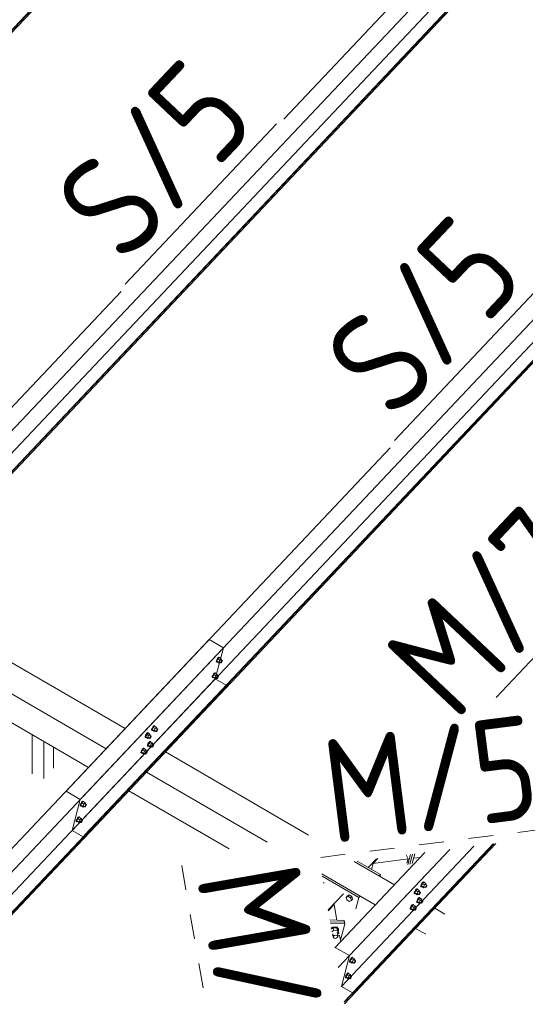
# Model space of a CAD drawing. Header units: millimetres. Extents: x -681 to 506, y -45 to 794.
# Tile 221 of 256: x -41 to -17, y 586 to 634. Entities that reach past the tile are written whole.
import ezdxf

# ---------------------------------------------------------------- set-up
doc = ezdxf.new("R2010")
doc.units = ezdxf.units.MM
doc.header["$LTSCALE"] = 0.6
doc.linetypes.add('XKITLINE00', pattern=[0])
doc.linetypes.add('XKITLINE02', pattern=[4, 2, -2])
for name, color, linetype, lineweight in [('Bolt', 7, 'Continuous', 0), ('Part', 2, 'Continuous', 0), ('PartMark', 3, 'Continuous', 0)]:
    doc.layers.add(name, color=color, linetype=linetype, lineweight=lineweight)
doc.styles.add('ISOCPEUR', font='ISOCPEUR.TTF')

msp = doc.modelspace()

# ---------------------------------------------------------------- linework, layer by layer
at = {"layer": 'Bolt', "color": 3, "linetype": 'XKITLINE00', "lineweight": 0}
for p, q in [((-31.738, 602.657), (-31.735, 602.692)), ((-31.738, 602.657), (-31.715, 602.643)), ((-31.714, 602.747), (-31.735, 602.692)), ((-31.715, 602.643), (-31.712, 602.679)), ((-31.698, 602.637), (-31.715, 602.643)), ((-31.68, 602.807), (-31.714, 602.747)), ((-31.712, 602.679), (-31.691, 602.734)), ((-31.656, 602.79), (-31.706, 602.685)), ((-31.613, 602.631), (-31.706, 602.685)), ((-31.706, 602.685), (-31.693, 602.647)), ((-31.689, 602.644), (-31.698, 602.637)), ((-31.693, 602.647), (-31.6, 602.593)), ((-31.691, 602.734), (-31.657, 602.794)), ((-31.643, 602.856), (-31.68, 602.807)), ((-31.657, 602.794), (-31.619, 602.843)), ((-31.593, 602.857), (-31.656, 602.79)), ((-31.563, 602.736), (-31.656, 602.79)), ((-31.611, 602.881), (-31.643, 602.856)), ((-31.619, 602.843), (-31.588, 602.867)), ((-31.613, 602.631), (-31.563, 602.736)), ((-31.613, 602.631), (-31.6, 602.593)), ((-31.594, 602.874), (-31.611, 602.881)), ((-31.6, 602.593), (-31.564, 602.631)), ((-31.594, 602.874), (-31.571, 602.861)), ((-31.593, 602.857), (-31.5, 602.803)), ((-31.588, 602.867), (-31.571, 602.861)), ((-31.586, 602.644), (-31.512, 602.6)), ((-31.571, 602.861), (-31.572, 602.845)), ((-31.5, 602.803), (-31.563, 602.736)), ((-31.514, 602.752), (-31.44, 602.709)), ((-31.512, 602.6), (-31.51, 602.618)), ((-31.503, 602.597), (-31.512, 602.6)), ((-31.51, 602.618), (-31.5, 602.646)), ((-31.488, 602.609), (-31.503, 602.597)), ((-31.487, 602.765), (-31.5, 602.803)), ((-31.5, 602.646), (-31.483, 602.676)), ((-31.498, 602.743), (-31.487, 602.765)), ((-31.469, 602.634), (-31.488, 602.609)), ((-31.483, 602.676), (-31.464, 602.7)), ((-31.452, 602.664), (-31.469, 602.634)), ((-31.464, 602.7), (-31.448, 602.712)), ((-31.441, 602.691), (-31.452, 602.664)), ((-31.448, 602.712), (-31.44, 602.709)), ((-31.44, 602.709), (-31.441, 602.691)), ((-31.84, 602.101), (-31.878, 602.052)), ((-31.855, 602.038), (-31.817, 602.087)), ((-31.79, 602.102), (-31.853, 602.035)), ((-31.809, 602.125), (-31.84, 602.101)), ((-31.817, 602.087), (-31.785, 602.112)), ((-31.792, 602.119), (-31.809, 602.125)), ((-31.792, 602.119), (-31.769, 602.105)), ((-31.79, 602.102), (-31.697, 602.048)), ((-31.785, 602.112), (-31.769, 602.105)), ((-31.769, 602.105), (-31.77, 602.09)), ((-31.935, 601.901), (-31.933, 601.937)), ((-31.935, 601.901), (-31.912, 601.888)), ((-31.912, 601.992), (-31.933, 601.937)), ((-31.878, 602.052), (-31.912, 601.992)), ((-31.912, 601.888), (-31.91, 601.923)), ((-31.896, 601.881), (-31.912, 601.888)), ((-31.91, 601.923), (-31.889, 601.978)), ((-31.853, 602.035), (-31.904, 601.929)), ((-31.811, 601.875), (-31.904, 601.929)), ((-31.904, 601.929), (-31.891, 601.891)), ((-31.886, 601.888), (-31.896, 601.881)), ((-31.891, 601.891), (-31.798, 601.837)), ((-31.889, 601.978), (-31.855, 602.038)), ((-31.76, 601.981), (-31.853, 602.035)), ((-31.811, 601.875), (-31.76, 601.981)), ((-31.811, 601.875), (-31.798, 601.837)), ((-31.798, 601.837), (-31.762, 601.875)), ((-31.783, 601.888), (-31.709, 601.845)), ((-31.697, 602.048), (-31.76, 601.981)), ((-31.712, 601.997), (-31.637, 601.954)), ((-31.709, 601.845), (-31.708, 601.863)), ((-31.701, 601.842), (-31.709, 601.845)), ((-31.708, 601.863), (-31.697, 601.89)), ((-31.685, 601.854), (-31.701, 601.842)), ((-31.684, 602.009), (-31.697, 602.048)), ((-31.697, 601.89), (-31.68, 601.92)), ((-31.695, 601.987), (-31.684, 602.009)), ((-31.666, 601.878), (-31.685, 601.854)), ((-31.68, 601.92), (-31.661, 601.945)), ((-31.649, 601.908), (-31.666, 601.878)), ((-31.661, 601.945), (-31.646, 601.957)), ((-31.639, 601.936), (-31.649, 601.908)), ((-31.646, 601.957), (-31.637, 601.954)), ((-31.637, 601.954), (-31.639, 601.936)), ((-35.055, 599.232), (-35.087, 599.208)), ((-35.063, 599.194), (-35.032, 599.219)), ((-35.039, 599.226), (-35.055, 599.232)), ((-35.039, 599.226), (-35.015, 599.212)), ((-35.032, 599.219), (-35.015, 599.212)), ((-35.015, 599.212), (-35.016, 599.197)), ((-34.865, 599.344), (-34.862, 599.38)), ((-34.865, 599.344), (-34.842, 599.331)), ((-34.841, 599.435), (-34.862, 599.38)), ((-34.842, 599.331), (-34.839, 599.366)), ((-34.825, 599.324), (-34.842, 599.331)), ((-34.807, 599.495), (-34.841, 599.435)), ((-34.839, 599.366), (-34.818, 599.421)), ((-34.783, 599.478), (-34.833, 599.372)), ((-34.74, 599.319), (-34.833, 599.372)), ((-34.833, 599.372), (-34.82, 599.334)), ((-34.816, 599.332), (-34.825, 599.324)), ((-34.82, 599.334), (-34.728, 599.28)), ((-34.818, 599.421), (-34.784, 599.481)), ((-34.77, 599.544), (-34.807, 599.495)), ((-34.784, 599.481), (-34.746, 599.53)), ((-34.72, 599.545), (-34.783, 599.478)), ((-34.69, 599.424), (-34.783, 599.478)), ((-34.738, 599.568), (-34.77, 599.544)), ((-34.746, 599.53), (-34.715, 599.555)), ((-34.74, 599.319), (-34.69, 599.424)), ((-34.74, 599.319), (-34.728, 599.28)), ((-34.722, 599.562), (-34.738, 599.568)), ((-34.728, 599.28), (-34.691, 599.319)), ((-34.722, 599.562), (-34.698, 599.548)), ((-34.72, 599.545), (-34.627, 599.491)), ((-34.715, 599.555), (-34.698, 599.548)), ((-34.713, 599.331), (-34.639, 599.288)), ((-34.698, 599.548), (-34.699, 599.533)), ((-34.627, 599.491), (-34.69, 599.424)), ((-34.641, 599.44), (-34.567, 599.397)), ((-34.639, 599.288), (-34.637, 599.306)), ((-34.63, 599.285), (-34.639, 599.288)), ((-34.637, 599.306), (-34.627, 599.333)), ((-34.615, 599.297), (-34.63, 599.285)), ((-34.614, 599.453), (-34.627, 599.491)), ((-34.627, 599.333), (-34.61, 599.363)), ((-34.625, 599.43), (-34.614, 599.453)), ((-34.596, 599.321), (-34.615, 599.297)), ((-34.61, 599.363), (-34.591, 599.388)), ((-34.579, 599.351), (-34.596, 599.321)), ((-34.591, 599.388), (-34.575, 599.4)), ((-34.568, 599.379), (-34.579, 599.351)), ((-34.575, 599.4), (-34.567, 599.397)), ((-34.567, 599.397), (-34.568, 599.379)), ((-35.182, 599.008), (-35.179, 599.044)), ((-35.182, 599.008), (-35.159, 598.995)), ((-35.158, 599.099), (-35.179, 599.044)), ((-35.159, 598.995), (-35.156, 599.03)), ((-35.142, 598.988), (-35.159, 598.995)), ((-35.124, 599.159), (-35.158, 599.099)), ((-35.156, 599.03), (-35.135, 599.086)), ((-35.1, 599.142), (-35.15, 599.037)), ((-35.057, 598.983), (-35.15, 599.037)), ((-35.15, 599.037), (-35.137, 598.998)), ((-35.133, 598.996), (-35.142, 598.988)), ((-35.137, 598.998), (-35.045, 598.944)), ((-35.135, 599.086), (-35.101, 599.146)), ((-35.087, 599.208), (-35.124, 599.159)), ((-35.101, 599.146), (-35.063, 599.194)), ((-35.037, 599.209), (-35.1, 599.142)), ((-35.007, 599.088), (-35.1, 599.142)), ((-35.057, 598.983), (-35.007, 599.088)), ((-35.057, 598.983), (-35.045, 598.944)), ((-35.045, 598.944), (-35.008, 598.983)), ((-35.005, 598.739), (-35.039, 598.679)), ((-35.037, 599.209), (-34.944, 599.155)), ((-35.03, 598.995), (-34.956, 598.952)), ((-34.944, 599.155), (-35.007, 599.088)), ((-34.967, 598.788), (-35.005, 598.739)), ((-34.982, 598.726), (-34.944, 598.775)), ((-34.917, 598.789), (-34.98, 598.722)), ((-34.936, 598.813), (-34.967, 598.788)), ((-34.958, 599.104), (-34.884, 599.061)), ((-34.956, 598.952), (-34.954, 598.97)), ((-34.947, 598.949), (-34.956, 598.952)), ((-34.954, 598.97), (-34.944, 598.998)), ((-34.932, 598.961), (-34.947, 598.949)), ((-34.931, 599.117), (-34.944, 599.155)), ((-34.944, 598.998), (-34.927, 599.028)), ((-34.944, 598.775), (-34.912, 598.799)), ((-34.942, 599.094), (-34.931, 599.117)), ((-34.919, 598.806), (-34.936, 598.813)), ((-34.913, 598.986), (-34.932, 598.961)), ((-34.927, 599.028), (-34.908, 599.052)), ((-34.919, 598.806), (-34.896, 598.793)), ((-34.917, 598.789), (-34.824, 598.735)), ((-34.896, 599.016), (-34.913, 598.986)), ((-34.912, 598.799), (-34.896, 598.793)), ((-34.908, 599.052), (-34.892, 599.064)), ((-34.896, 598.793), (-34.897, 598.777)), ((-34.885, 599.043), (-34.896, 599.016)), ((-34.892, 599.064), (-34.884, 599.061)), ((-34.824, 598.735), (-34.887, 598.668)), ((-34.884, 599.061), (-34.885, 599.043)), ((-34.811, 598.697), (-34.824, 598.735)), ((-35.38, 598.253), (-35.377, 598.288)), ((-35.356, 598.343), (-35.377, 598.288)), ((-35.322, 598.403), (-35.356, 598.343)), ((-35.356, 598.239), (-35.354, 598.275)), ((-35.354, 598.275), (-35.333, 598.33)), ((-35.297, 598.386), (-35.348, 598.281)), ((-35.255, 598.227), (-35.348, 598.281)), ((-35.348, 598.281), (-35.335, 598.243)), ((-35.333, 598.33), (-35.299, 598.39)), ((-35.284, 598.452), (-35.322, 598.403)), ((-35.299, 598.39), (-35.261, 598.439)), ((-35.234, 598.453), (-35.297, 598.386)), ((-35.205, 598.332), (-35.297, 598.386)), ((-35.253, 598.477), (-35.284, 598.452)), ((-35.261, 598.439), (-35.229, 598.463)), ((-35.255, 598.227), (-35.205, 598.332)), ((-35.236, 598.47), (-35.253, 598.477)), ((-35.236, 598.47), (-35.213, 598.457)), ((-35.234, 598.453), (-35.141, 598.399)), ((-35.229, 598.463), (-35.213, 598.457)), ((-35.213, 598.457), (-35.214, 598.442)), ((-35.141, 598.399), (-35.205, 598.332)), ((-35.156, 598.349), (-35.081, 598.305)), ((-35.128, 598.361), (-35.141, 598.399)), ((-35.141, 598.242), (-35.124, 598.272)), ((-35.139, 598.339), (-35.128, 598.361)), ((-35.124, 598.272), (-35.105, 598.296)), ((-35.093, 598.26), (-35.11, 598.23)), ((-35.105, 598.296), (-35.09, 598.309)), ((-35.083, 598.288), (-35.093, 598.26)), ((-35.09, 598.309), (-35.081, 598.305)), ((-35.081, 598.305), (-35.083, 598.288)), ((-35.063, 598.589), (-35.06, 598.624)), ((-35.063, 598.589), (-35.039, 598.575)), ((-35.039, 598.679), (-35.06, 598.624)), ((-35.039, 598.575), (-35.037, 598.611)), ((-35.023, 598.569), (-35.039, 598.575)), ((-35.037, 598.611), (-35.016, 598.666)), ((-34.98, 598.722), (-35.031, 598.617)), ((-34.938, 598.563), (-35.031, 598.617)), ((-35.031, 598.617), (-35.018, 598.579)), ((-35.013, 598.576), (-35.023, 598.569)), ((-35.018, 598.579), (-34.925, 598.525)), ((-35.016, 598.666), (-34.982, 598.726)), ((-34.887, 598.668), (-34.98, 598.722)), ((-34.938, 598.563), (-34.887, 598.668)), ((-34.938, 598.563), (-34.925, 598.525)), ((-34.925, 598.525), (-34.889, 598.563)), ((-34.911, 598.576), (-34.836, 598.532)), ((-34.839, 598.684), (-34.764, 598.641)), ((-34.836, 598.532), (-34.835, 598.55)), ((-34.828, 598.529), (-34.836, 598.532)), ((-34.835, 598.55), (-34.824, 598.578)), ((-34.812, 598.542), (-34.828, 598.529)), ((-34.824, 598.578), (-34.807, 598.608)), ((-34.822, 598.675), (-34.811, 598.697)), ((-34.793, 598.566), (-34.812, 598.542)), ((-34.807, 598.608), (-34.788, 598.632)), ((-34.776, 598.596), (-34.793, 598.566)), ((-34.788, 598.632), (-34.773, 598.644)), ((-34.766, 598.623), (-34.776, 598.596)), ((-34.773, 598.644), (-34.764, 598.641)), ((-34.764, 598.641), (-34.766, 598.623)), ((-35.38, 598.253), (-35.356, 598.239)), ((-35.34, 598.233), (-35.356, 598.239)), ((-35.33, 598.24), (-35.34, 598.233)), ((-35.335, 598.243), (-35.242, 598.189)), ((-35.255, 598.227), (-35.242, 598.189)), ((-35.242, 598.189), (-35.206, 598.227)), ((-35.228, 598.24), (-35.153, 598.197)), ((-35.153, 598.197), (-35.152, 598.214)), ((-35.145, 598.193), (-35.153, 598.197)), ((-35.152, 598.214), (-35.141, 598.242)), ((-35.129, 598.206), (-35.145, 598.193)), ((-35.11, 598.23), (-35.129, 598.206)), ((-38.214, 595.895), (-38.251, 595.847)), ((-38.228, 595.833), (-38.19, 595.882)), ((-38.164, 595.896), (-38.227, 595.83)), ((-38.182, 595.92), (-38.214, 595.895)), ((-38.19, 595.882), (-38.159, 595.906)), ((-38.166, 595.913), (-38.182, 595.92)), ((-38.166, 595.913), (-38.142, 595.9)), ((-38.164, 595.896), (-38.071, 595.843)), ((-38.159, 595.906), (-38.142, 595.9)), ((-38.142, 595.9), (-38.143, 595.885)), ((-38.309, 595.696), (-38.307, 595.731)), ((-38.309, 595.696), (-38.286, 595.682)), ((-38.285, 595.787), (-38.307, 595.731)), ((-38.286, 595.682), (-38.283, 595.718)), ((-38.269, 595.676), (-38.286, 595.682)), ((-38.251, 595.847), (-38.285, 595.787)), ((-38.283, 595.718), (-38.262, 595.773)), ((-38.227, 595.83), (-38.277, 595.724)), ((-38.184, 595.67), (-38.277, 595.724)), ((-38.277, 595.724), (-38.265, 595.686)), ((-38.26, 595.683), (-38.269, 595.676)), ((-38.265, 595.686), (-38.172, 595.632)), ((-38.262, 595.773), (-38.228, 595.833)), ((-38.134, 595.776), (-38.227, 595.83)), ((-38.184, 595.67), (-38.134, 595.776)), ((-38.184, 595.67), (-38.172, 595.632)), ((-38.172, 595.632), (-38.135, 595.67)), ((-38.157, 595.683), (-38.083, 595.64)), ((-38.071, 595.843), (-38.134, 595.776)), ((-38.085, 595.792), (-38.011, 595.749)), ((-38.083, 595.64), (-38.081, 595.658)), ((-38.074, 595.637), (-38.083, 595.64)), ((-38.081, 595.658), (-38.071, 595.685)), ((-38.059, 595.649), (-38.074, 595.637)), ((-38.058, 595.804), (-38.071, 595.843)), ((-38.071, 595.685), (-38.054, 595.715)), ((-38.069, 595.782), (-38.058, 595.804)), ((-38.04, 595.673), (-38.059, 595.649)), ((-38.054, 595.715), (-38.035, 595.739)), ((-38.023, 595.703), (-38.04, 595.673)), ((-38.035, 595.739), (-38.019, 595.752)), ((-38.012, 595.731), (-38.023, 595.703)), ((-38.019, 595.752), (-38.011, 595.749)), ((-38.011, 595.749), (-38.012, 595.731)), ((-38.507, 594.94), (-38.504, 594.976)), ((-38.507, 594.94), (-38.483, 594.927)), ((-38.483, 595.031), (-38.504, 594.976)), ((-38.449, 595.091), (-38.483, 595.031)), ((-38.483, 594.927), (-38.481, 594.962)), ((-38.467, 594.921), (-38.483, 594.927)), ((-38.481, 594.962), (-38.46, 595.018)), ((-38.424, 595.074), (-38.475, 594.969)), ((-38.382, 594.915), (-38.475, 594.969)), ((-38.475, 594.969), (-38.462, 594.93)), ((-38.457, 594.928), (-38.467, 594.921)), ((-38.462, 594.93), (-38.369, 594.876)), ((-38.46, 595.018), (-38.426, 595.078)), ((-38.411, 595.14), (-38.449, 595.091)), ((-38.426, 595.078), (-38.388, 595.126)), ((-38.361, 595.141), (-38.424, 595.074)), ((-38.332, 595.02), (-38.424, 595.074)), ((-38.38, 595.164), (-38.411, 595.14)), ((-38.388, 595.126), (-38.357, 595.151)), ((-38.382, 594.915), (-38.332, 595.02)), ((-38.363, 595.158), (-38.38, 595.164)), ((-38.363, 595.158), (-38.34, 595.144)), ((-38.361, 595.141), (-38.268, 595.087)), ((-38.357, 595.151), (-38.34, 595.144)), ((-38.355, 594.927), (-38.28, 594.884)), ((-38.34, 595.144), (-38.341, 595.129)), ((-38.268, 595.087), (-38.332, 595.02)), ((-38.283, 595.036), (-38.209, 594.993)), ((-38.279, 594.902), (-38.268, 594.93)), ((-38.255, 595.049), (-38.268, 595.087)), ((-38.268, 594.93), (-38.251, 594.96)), ((-38.266, 595.026), (-38.255, 595.049)), ((-38.251, 594.96), (-38.233, 594.984)), ((-38.22, 594.948), (-38.237, 594.918)), ((-38.233, 594.984), (-38.217, 594.996)), ((-38.21, 594.975), (-38.22, 594.948)), ((-38.217, 594.996), (-38.209, 594.993)), ((-38.209, 594.993), (-38.21, 594.975)), ((-38.382, 594.915), (-38.369, 594.876)), ((-38.369, 594.876), (-38.333, 594.915)), ((-38.28, 594.884), (-38.279, 594.902)), ((-38.272, 594.881), (-38.28, 594.884)), ((-38.256, 594.893), (-38.272, 594.881)), ((-38.237, 594.918), (-38.256, 594.893)), ((-22.116, 591.608), (-22.15, 591.548)), ((-22.079, 591.656), (-22.116, 591.608)), ((-22.093, 591.594), (-22.055, 591.643)), ((-22.029, 591.658), (-22.092, 591.591)), ((-22.047, 591.681), (-22.079, 591.656)), ((-22.055, 591.643), (-22.024, 591.667)), ((-22.031, 591.675), (-22.047, 591.681)), ((-22.031, 591.675), (-22.007, 591.661)), ((-22.029, 591.658), (-21.936, 591.604)), ((-22.024, 591.667), (-22.007, 591.661)), ((-22.007, 591.661), (-22.008, 591.646)), ((-21.936, 591.604), (-21.999, 591.537)), ((-21.923, 591.565), (-21.936, 591.604)), ((-21.857, 591.793), (-21.854, 591.828)), ((-21.857, 591.793), (-21.834, 591.779)), ((-21.833, 591.884), (-21.854, 591.828)), ((-21.834, 591.779), (-21.831, 591.815)), ((-21.817, 591.773), (-21.834, 591.779)), ((-21.799, 591.944), (-21.833, 591.884)), ((-21.831, 591.815), (-21.81, 591.87)), ((-21.775, 591.926), (-21.825, 591.821)), ((-21.732, 591.767), (-21.825, 591.821)), ((-21.825, 591.821), (-21.812, 591.783)), ((-21.808, 591.78), (-21.817, 591.773)), ((-21.812, 591.783), (-21.719, 591.729)), ((-21.81, 591.87), (-21.776, 591.93)), ((-21.762, 591.992), (-21.799, 591.944)), ((-21.776, 591.93), (-21.738, 591.979)), ((-21.712, 591.993), (-21.775, 591.926)), ((-21.682, 591.873), (-21.775, 591.926)), ((-21.73, 592.017), (-21.762, 591.992)), ((-21.738, 591.979), (-21.707, 592.003)), ((-21.732, 591.767), (-21.682, 591.873)), ((-21.732, 591.767), (-21.719, 591.729)), ((-21.713, 592.01), (-21.73, 592.017)), ((-21.719, 591.729), (-21.683, 591.767)), ((-21.713, 592.01), (-21.69, 591.997)), ((-21.712, 591.993), (-21.619, 591.939)), ((-21.707, 592.003), (-21.69, 591.997)), ((-21.705, 591.78), (-21.631, 591.737)), ((-21.69, 591.997), (-21.691, 591.982)), ((-21.619, 591.939), (-21.682, 591.873)), ((-21.633, 591.889), (-21.559, 591.845)), ((-21.631, 591.737), (-21.629, 591.754)), ((-21.622, 591.734), (-21.631, 591.737)), ((-21.629, 591.754), (-21.619, 591.782)), ((-21.607, 591.746), (-21.622, 591.734)), ((-21.606, 591.901), (-21.619, 591.939)), ((-21.619, 591.782), (-21.602, 591.812)), ((-21.617, 591.879), (-21.606, 591.901)), ((-21.588, 591.77), (-21.607, 591.746)), ((-21.602, 591.812), (-21.583, 591.836)), ((-21.571, 591.8), (-21.588, 591.77)), ((-21.583, 591.836), (-21.567, 591.849)), ((-21.56, 591.828), (-21.571, 591.8)), ((-21.567, 591.849), (-21.559, 591.845)), ((-21.559, 591.845), (-21.56, 591.828)), ((-25.408, 591.327), (-25.465, 591.266)), ((-25.465, 591.266), (-25.377, 591.32)), ((-25.465, 591.266), (-25.425, 591.138)), ((-25.296, 591.064), (-25.425, 591.138)), ((-25.32, 591.381), (-25.408, 591.327)), ((-25.377, 591.32), (-25.32, 591.381)), ((-25.377, 591.32), (-25.248, 591.245)), ((-25.191, 591.306), (-25.32, 591.381)), ((-25.248, 591.245), (-25.191, 591.306)), ((-25.248, 591.245), (-25.208, 591.117)), ((-25.208, 591.117), (-25.15, 591.178)), ((-25.15, 591.178), (-25.191, 591.306)), ((-22.174, 591.457), (-22.171, 591.493)), ((-22.174, 591.457), (-22.151, 591.444)), ((-22.15, 591.548), (-22.171, 591.493)), ((-22.151, 591.444), (-22.148, 591.479)), ((-22.134, 591.437), (-22.151, 591.444)), ((-22.148, 591.479), (-22.127, 591.534)), ((-22.092, 591.591), (-22.142, 591.485)), ((-22.049, 591.431), (-22.142, 591.485)), ((-22.142, 591.485), (-22.129, 591.447)), ((-22.125, 591.444), (-22.134, 591.437)), ((-22.129, 591.447), (-22.036, 591.393)), ((-22.127, 591.534), (-22.093, 591.594)), ((-21.999, 591.537), (-22.092, 591.591)), ((-22.031, 591.128), (-22.052, 591.073)), ((-22.049, 591.431), (-21.999, 591.537)), ((-22.049, 591.431), (-22.036, 591.393)), ((-22.036, 591.393), (-22, 591.431)), ((-21.997, 591.188), (-22.031, 591.128)), ((-21.972, 591.171), (-22.023, 591.066)), ((-22.022, 591.444), (-21.948, 591.401)), ((-22.008, 591.115), (-21.974, 591.175)), ((-21.959, 591.237), (-21.997, 591.188)), ((-21.974, 591.175), (-21.936, 591.223)), ((-21.909, 591.238), (-21.972, 591.171)), ((-21.879, 591.117), (-21.972, 591.171)), ((-21.928, 591.261), (-21.959, 591.237)), ((-21.95, 591.553), (-21.876, 591.51)), ((-21.948, 591.401), (-21.946, 591.419)), ((-21.939, 591.398), (-21.948, 591.401)), ((-21.946, 591.419), (-21.936, 591.446)), ((-21.924, 591.41), (-21.939, 591.398)), ((-21.936, 591.446), (-21.919, 591.476)), ((-21.936, 591.223), (-21.904, 591.248)), ((-21.934, 591.543), (-21.923, 591.565)), ((-21.911, 591.255), (-21.928, 591.261)), ((-21.905, 591.434), (-21.924, 591.41)), ((-21.919, 591.476), (-21.9, 591.501)), ((-21.911, 591.255), (-21.888, 591.241)), ((-21.909, 591.238), (-21.816, 591.184)), ((-21.888, 591.464), (-21.905, 591.434)), ((-21.904, 591.248), (-21.888, 591.241)), ((-21.9, 591.501), (-21.884, 591.513)), ((-21.888, 591.241), (-21.889, 591.226)), ((-21.877, 591.492), (-21.888, 591.464)), ((-21.884, 591.513), (-21.876, 591.51)), ((-21.816, 591.184), (-21.879, 591.117)), ((-21.876, 591.51), (-21.877, 591.492)), ((-21.831, 591.133), (-21.756, 591.09)), ((-21.803, 591.146), (-21.816, 591.184)), ((-21.814, 591.123), (-21.803, 591.146)), ((-25.208, 591.117), (-25.296, 591.064)), ((-22.372, 590.702), (-22.369, 590.737)), ((-22.372, 590.702), (-22.348, 590.688)), ((-22.348, 590.792), (-22.369, 590.737)), ((-22.314, 590.852), (-22.348, 590.792)), ((-22.348, 590.688), (-22.346, 590.724)), ((-22.332, 590.682), (-22.348, 590.688)), ((-22.346, 590.724), (-22.325, 590.779)), ((-22.289, 590.835), (-22.34, 590.73)), ((-22.247, 590.676), (-22.34, 590.73)), ((-22.34, 590.73), (-22.327, 590.692)), ((-22.322, 590.689), (-22.332, 590.682)), ((-22.327, 590.692), (-22.234, 590.638)), ((-22.325, 590.779), (-22.291, 590.839)), ((-22.276, 590.901), (-22.314, 590.852)), ((-22.291, 590.839), (-22.253, 590.887)), ((-22.226, 590.902), (-22.289, 590.835)), ((-22.196, 590.781), (-22.289, 590.835)), ((-22.245, 590.925), (-22.276, 590.901)), ((-22.253, 590.887), (-22.221, 590.912)), ((-22.247, 590.676), (-22.196, 590.781)), ((-22.247, 590.676), (-22.234, 590.638)), ((-22.228, 590.919), (-22.245, 590.925)), ((-22.234, 590.638), (-22.198, 590.676)), ((-22.228, 590.919), (-22.205, 590.906)), ((-22.226, 590.902), (-22.133, 590.848)), ((-22.221, 590.912), (-22.205, 590.906)), ((-22.219, 590.688), (-22.145, 590.645)), ((-22.205, 590.906), (-22.206, 590.89)), ((-22.133, 590.848), (-22.196, 590.781)), ((-22.148, 590.797), (-22.073, 590.754)), ((-22.145, 590.645), (-22.144, 590.663)), ((-22.137, 590.642), (-22.145, 590.645)), ((-22.144, 590.663), (-22.133, 590.691)), ((-22.121, 590.654), (-22.137, 590.642)), ((-22.12, 590.81), (-22.133, 590.848)), ((-22.133, 590.691), (-22.116, 590.721)), ((-22.131, 590.788), (-22.12, 590.81)), ((-22.102, 590.679), (-22.121, 590.654)), ((-22.116, 590.721), (-22.097, 590.745)), ((-22.085, 590.709), (-22.102, 590.679)), ((-22.097, 590.745), (-22.082, 590.757)), ((-22.075, 590.736), (-22.085, 590.709)), ((-22.082, 590.757), (-22.073, 590.754)), ((-22.073, 590.754), (-22.075, 590.736)), ((-22.054, 591.037), (-22.052, 591.073)), ((-22.054, 591.037), (-22.031, 591.024)), ((-22.031, 591.024), (-22.029, 591.059)), ((-22.015, 591.017), (-22.031, 591.024)), ((-22.029, 591.059), (-22.008, 591.115)), ((-21.93, 591.012), (-22.023, 591.066)), ((-22.023, 591.066), (-22.01, 591.027)), ((-22.005, 591.025), (-22.015, 591.017)), ((-22.01, 591.027), (-21.917, 590.973)), ((-21.93, 591.012), (-21.879, 591.117)), ((-21.93, 591.012), (-21.917, 590.973)), ((-21.917, 590.973), (-21.881, 591.012)), ((-21.902, 591.024), (-21.828, 590.981)), ((-21.828, 590.981), (-21.827, 590.999)), ((-21.82, 590.978), (-21.828, 590.981)), ((-21.827, 590.999), (-21.816, 591.026)), ((-21.804, 590.99), (-21.82, 590.978)), ((-21.816, 591.026), (-21.799, 591.056)), ((-21.785, 591.015), (-21.804, 590.99)), ((-21.799, 591.056), (-21.78, 591.081)), ((-21.768, 591.045), (-21.785, 591.015)), ((-21.78, 591.081), (-21.765, 591.093)), ((-21.758, 591.072), (-21.768, 591.045)), ((-21.765, 591.093), (-21.756, 591.09)), ((-21.756, 591.09), (-21.758, 591.072)), ((-26.182, 589.778), (-26.19, 589.774)), ((-26.185, 589.75), (-26.178, 589.754)), ((-26.103, 589.823), (-26.182, 589.778)), ((-26.178, 589.754), (-26.099, 589.799)), ((-26.094, 589.791), (-26.172, 589.721)), ((-25.998, 589.839), (-26.103, 589.823)), ((-26.099, 589.799), (-25.993, 589.814)), ((-25.906, 589.785), (-26.094, 589.791)), ((-26.072, 589.66), (-26.094, 589.791)), ((-25.902, 589.817), (-25.998, 589.839)), ((-25.993, 589.814), (-25.898, 589.793)), ((-25.842, 589.669), (-25.906, 589.785)), ((-25.884, 589.655), (-25.906, 589.785)), ((-25.842, 589.764), (-25.902, 589.817)), ((-25.898, 589.793), (-25.838, 589.74)), ((-25.838, 589.74), (-25.842, 589.764)), ((-25.838, 589.74), (-25.829, 589.669)), ((-26.15, 589.591), (-26.072, 589.66)), ((-26.131, 589.434), (-26.122, 589.434)), ((-26.122, 589.434), (-26.098, 589.433)), ((-26.078, 589.322), (-26.111, 589.509)), ((-26.083, 589.36), (-26.059, 589.398)), ((-26.078, 589.322), (-26.083, 589.36)), ((-26.046, 589.293), (-26.078, 589.322)), ((-26.072, 589.66), (-25.884, 589.655)), ((-26.059, 589.398), (-26.012, 589.424)), ((-25.994, 589.282), (-26.046, 589.293)), ((-26.012, 589.424), (-25.955, 589.433)), ((-25.938, 589.29), (-25.994, 589.282)), ((-25.955, 589.433), (-25.903, 589.421)), ((-25.891, 589.317), (-25.938, 589.29)), ((-25.871, 589.392), (-25.904, 589.579)), ((-25.903, 589.421), (-25.871, 589.392)), ((-25.866, 589.354), (-25.891, 589.317)), ((-25.82, 589.539), (-25.886, 589.479)), ((-25.884, 589.655), (-25.82, 589.539)), ((-25.871, 589.392), (-25.866, 589.354)), ((-25.82, 589.539), (-25.842, 589.669)), ((-25.829, 589.669), (-25.839, 589.653)), ((-25.243, 588.295), (-25.277, 588.235)), ((-25.219, 588.278), (-25.269, 588.173)), ((-25.254, 588.222), (-25.22, 588.282)), ((-25.206, 588.344), (-25.243, 588.295)), ((-25.22, 588.282), (-25.182, 588.331)), ((-25.156, 588.345), (-25.219, 588.278)), ((-25.126, 588.224), (-25.219, 588.278)), ((-25.174, 588.369), (-25.206, 588.344)), ((-25.182, 588.331), (-25.151, 588.355)), ((-25.158, 588.362), (-25.174, 588.369)), ((-25.158, 588.362), (-25.134, 588.349)), ((-25.156, 588.345), (-25.063, 588.291)), ((-25.151, 588.355), (-25.134, 588.349)), ((-25.134, 588.349), (-25.135, 588.333)), ((-25.063, 588.291), (-25.126, 588.224)), ((-25.05, 588.253), (-25.063, 588.291)), ((-25.301, 588.145), (-25.298, 588.18)), ((-25.301, 588.145), (-25.278, 588.131)), ((-25.277, 588.235), (-25.298, 588.18)), ((-25.278, 588.131), (-25.275, 588.167)), ((-25.261, 588.125), (-25.278, 588.131)), ((-25.275, 588.167), (-25.254, 588.222)), ((-25.176, 588.119), (-25.269, 588.173)), ((-25.269, 588.173), (-25.256, 588.135)), ((-25.252, 588.132), (-25.261, 588.125)), ((-25.256, 588.135), (-25.164, 588.081)), ((-25.176, 588.119), (-25.126, 588.224)), ((-25.176, 588.119), (-25.164, 588.081)), ((-25.164, 588.081), (-25.127, 588.119)), ((-25.149, 588.132), (-25.075, 588.088)), ((-25.077, 588.24), (-25.003, 588.197)), ((-25.075, 588.088), (-25.073, 588.106)), ((-25.066, 588.085), (-25.075, 588.088)), ((-25.073, 588.106), (-25.063, 588.134)), ((-25.051, 588.098), (-25.066, 588.085)), ((-25.063, 588.134), (-25.046, 588.164)), ((-25.061, 588.231), (-25.05, 588.253)), ((-25.032, 588.122), (-25.051, 588.098)), ((-25.046, 588.164), (-25.027, 588.188)), ((-25.015, 588.152), (-25.032, 588.122)), ((-25.027, 588.188), (-25.011, 588.2)), ((-25.004, 588.179), (-25.015, 588.152)), ((-25.011, 588.2), (-25.003, 588.197)), ((-25.003, 588.197), (-25.004, 588.179)), ((-25.499, 587.389), (-25.496, 587.425)), ((-25.499, 587.389), (-25.475, 587.376)), ((-25.475, 587.48), (-25.496, 587.425)), ((-25.441, 587.54), (-25.475, 587.48)), ((-25.475, 587.376), (-25.473, 587.411)), ((-25.459, 587.369), (-25.475, 587.376)), ((-25.473, 587.411), (-25.452, 587.466)), ((-25.416, 587.523), (-25.467, 587.417)), ((-25.374, 587.363), (-25.467, 587.417)), ((-25.467, 587.417), (-25.454, 587.379)), ((-25.449, 587.376), (-25.459, 587.369)), ((-25.454, 587.379), (-25.361, 587.325)), ((-25.452, 587.466), (-25.418, 587.526)), ((-25.403, 587.589), (-25.441, 587.54)), ((-25.418, 587.526), (-25.38, 587.575)), ((-25.353, 587.59), (-25.416, 587.523)), ((-25.324, 587.469), (-25.416, 587.523)), ((-25.372, 587.613), (-25.403, 587.589)), ((-25.38, 587.575), (-25.348, 587.6)), ((-25.374, 587.363), (-25.324, 587.469)), ((-25.374, 587.363), (-25.361, 587.325)), ((-25.355, 587.607), (-25.372, 587.613)), ((-25.361, 587.325), (-25.325, 587.363)), ((-25.355, 587.607), (-25.332, 587.593)), ((-25.353, 587.59), (-25.26, 587.536)), ((-25.348, 587.6), (-25.332, 587.593)), ((-25.347, 587.376), (-25.272, 587.333)), ((-25.332, 587.593), (-25.333, 587.578)), ((-25.26, 587.536), (-25.324, 587.469)), ((-25.275, 587.485), (-25.2, 587.442)), ((-25.272, 587.333), (-25.271, 587.351)), ((-25.264, 587.33), (-25.272, 587.333)), ((-25.271, 587.351), (-25.26, 587.378)), ((-25.248, 587.342), (-25.264, 587.33)), ((-25.247, 587.497), (-25.26, 587.536)), ((-25.26, 587.378), (-25.243, 587.408)), ((-25.258, 587.475), (-25.247, 587.497)), ((-25.229, 587.366), (-25.248, 587.342)), ((-25.243, 587.408), (-25.224, 587.433)), ((-25.212, 587.396), (-25.229, 587.366)), ((-25.224, 587.433), (-25.209, 587.445)), ((-25.202, 587.424), (-25.212, 587.396)), ((-25.209, 587.445), (-25.2, 587.442)), ((-25.2, 587.442), (-25.202, 587.424))]:
    msp.add_line(p, q, dxfattribs=at)
at = {"layer": 'Part', "color": 2, "linetype": 'XKITLINE00', "lineweight": 0}
for p, q in [((-64.128, 609.246), (-24.932, 650.765)), ((-24.921, 650.89), (-64.117, 609.37)), ((-24.902, 650.879), (-64.098, 609.359)), ((-12.811, 645.47), (-28.478, 628.874)), ((-51.32, 603.551), (-12.123, 645.07)), ((-12.514, 643.574), (-51.711, 602.055)), ((-51.12, 601.694), (-11.924, 643.214)), ((-11.913, 643.338), (-51.109, 601.818)), ((-11.894, 643.327), (-51.09, 601.808)), ((-38.312, 595.999), (0.885, 637.519)), ((0.494, 636.023), (-38.703, 594.503)), ((1.095, 635.787), (-38.101, 594.267)), ((1.114, 635.776), (-38.082, 594.256)), ((-35.114, 597.318), (-2.835, 631.511)), ((-36.34, 620.546), (-52.007, 603.95)), ((-23.332, 612.994), (-38.999, 596.398)), ((-47.2, 605.846), (-36.141, 599.426)), ((-48.123, 604.869), (-37.063, 598.449)), ((-48.972, 603.97), (-37.912, 597.55)), ((-32.082, 603.725), (-47.749, 587.13)), ((-32.082, 603.725), (-31.395, 603.326)), ((-70.591, 561.807), (-31.395, 603.326)), ((-31.395, 603.326), (-31.786, 601.83)), ((-31.786, 601.83), (-70.982, 560.311)), ((-31.184, 601.594), (-70.38, 560.074)), ((-31.253, 601.521), (-31.786, 601.83)), ((-31.165, 601.583), (-31.184, 601.594)), ((-31.165, 601.583), (-70.361, 560.064)), ((-35.114, 597.318), (-31.195, 601.47)), ((-31.195, 601.47), (-31.165, 601.583)), ((-40.64, 597.237), (-40.64, 599.134)), ((-40.07, 597.014), (-40.07, 598.803)), ((-39.609, 597.503), (-39.609, 598.535)), ((-34.192, 598.295), (-27.274, 594.279)), ((-67.394, 563.125), (-35.115, 597.318)), ((-38.112, 594.143), (-35.115, 597.318)), ((-35.115, 597.318), (-29.278, 593.93)), ((-38.999, 596.398), (-38.312, 595.999)), ((-35.964, 596.419), (-31.123, 593.609)), ((-38.312, 595.999), (-38.703, 594.503)), ((-38.703, 594.503), (-38.17, 594.194)), ((-38.082, 594.256), (-38.112, 594.143)), ((-38.101, 594.267), (-38.082, 594.256)), ((-25.85, 587.869), (-20.454, 593.585)), ((-19.294, 593.732), (-25.691, 586.956)), ((-19.294, 593.732), (-25.691, 586.956)), ((-18.357, 593.851), (-25.563, 586.218)), ((-18.324, 593.855), (-25.558, 586.192)), ((-25.303, 588.448), (-20.454, 593.585)), ((-18.357, 593.851), (-25.093, 586.716)), ((-18.324, 593.855), (-25.074, 586.705)), ((-22.106, 589.767), (-18.236, 593.866)), ((-22.106, 589.767), (-18.236, 593.866)), ((-21.664, 593.431), (-26.016, 588.821)), ((-21.664, 593.431), (-25.991, 588.847)), ((-24.402, 592.706), (-23.998, 593.134)), ((-23.939, 593.142), (-24.161, 592.907)), ((-24.161, 592.907), (-22.471, 593.121)), ((-22.471, 593.121), (-22.557, 593.317)), ((-22.523, 592.921), (-22.471, 593.121)), ((-22.484, 592.853), (-22.357, 593.343)), ((-22.378, 592.877), (-22.253, 593.356)), ((-22.378, 592.877), (-22.253, 593.356)), ((-22.272, 592.9), (-22.15, 593.369)), ((-22.206, 593.155), (-21.886, 593.196)), ((-25.068, 592.998), (-23.133, 591.875)), ((-24.935, 593.015), (-23.81, 592.363)), ((-24.238, 592.611), (-24.161, 592.907)), ((-26.638, 592.398), (-24.055, 590.898)), ((-24.848, 591.264), (-26.62, 592.292)), ((-23.81, 592.363), (-23.868, 592.302)), ((-23.832, 592.281), (-23.81, 592.363)), ((-26.559, 591.945), (-26.527, 591.979)), ((-26.335, 590.658), (-25.598, 591.439)), ((-24.991, 590.716), (-24.848, 591.264)), ((-24.791, 591.324), (-24.848, 591.264)), ((-26.327, 590.612), (-26.038, 590.918)), ((-26.038, 590.918), (-25.906, 590.162)), ((-21.184, 590.744), (-20.693, 590.459)), ((-26.251, 590.172), (-25.55, 590.152)), ((-25.536, 590.07), (-26.237, 590.09)), ((-26.237, 590.09), (-25.536, 590.07)), ((-25.522, 589.989), (-26.222, 590.009)), ((-25.713, 589.255), (-25.522, 589.989)), ((-25.55, 590.152), (-25.536, 590.07)), ((-25.546, 586.123), (-22.107, 589.767)), ((-25.536, 590.07), (-25.522, 589.989)), ((-25.104, 586.592), (-22.107, 589.767)), ((-22.106, 589.767), (-21.616, 589.482)), ((-25.778, 589.425), (-26.123, 589.435)), ((-25.726, 589.128), (-25.778, 589.425)), ((-25.991, 588.847), (-25.303, 588.448)), ((-25.303, 588.448), (-25.692, 586.962)), ((-25.692, 586.962), (-25.695, 586.952)), ((-25.691, 586.956), (-25.695, 586.952)), ((-25.695, 586.952), (-25.69, 586.949)), ((-25.69, 586.949), (-25.162, 586.643)), ((-25.074, 586.705), (-25.104, 586.592)), ((-25.093, 586.716), (-25.074, 586.705))]:
    msp.add_line(p, q, dxfattribs=at)
at = {"layer": 'PartMark', "color": 1, "linetype": 'XKITLINE00', "lineweight": 0}
for p, q in [((-36.138, 620.905), (-28.825, 628.652)), ((-23.13, 613.354), (-15.817, 621.1)), ((-18.219, 600.925), (-12.572, 606.907))]:
    msp.add_line(p, q, dxfattribs=at)
at = {"layer": 'PartMark', "color": 1, "linetype": 'XKITLINE02', "lineweight": 0}
for p, q in [((-26.693, 593.195), (-15.699, 594.592)), ((-33.408, 592.805), (-31.508, 581.886))]:
    msp.add_line(p, q, dxfattribs=at)

# ---------------------------------------------------------------- texts
at = {"layer": 'PartMark', "color": 1, "style": 'ISOCPEUR', "width": 0.85}
for s, rotation, p in [('S/5', 46.6502, (-36.163, 621.753)), ('S/5', 46.6502, (-23.155, 614.202)), ('M/7', 46.6502, (-20.205, 599.696)), ('M/5', 7.2422, (-26.174, 593.866)), ('M/5', -80.1224, (-32.714, 592.317))]:
    msp.add_text(s, height=5, rotation=rotation, dxfattribs=at).set_placement(p)

doc.saveas('drawing.dxf')
